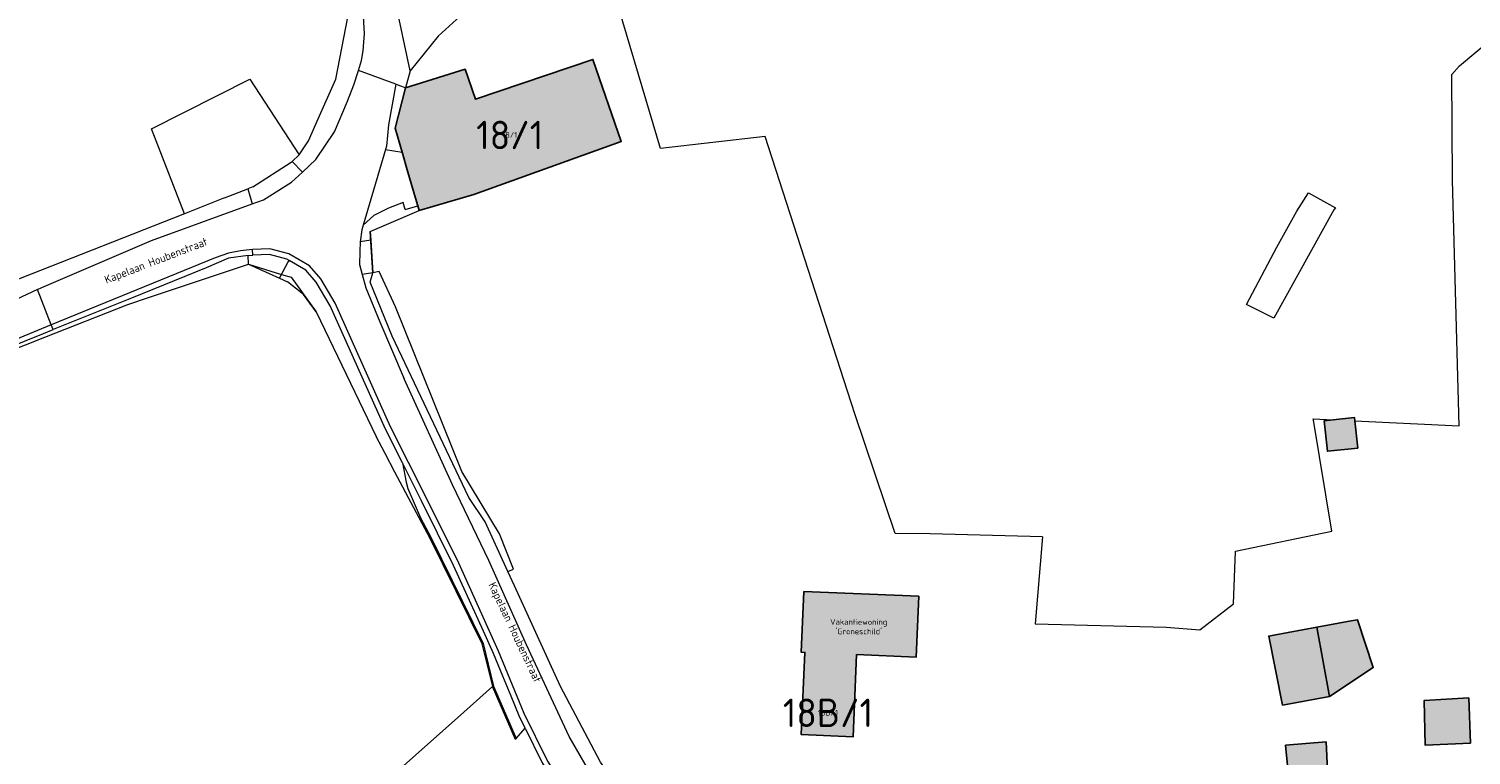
# Model space of a CAD drawing. Header units: metres. Extents: x 191562 to 192551, y 309453 to 310109.
# Tile 11 of 49: x 191775 to 191902, y 309806 to 309869. Entities that reach past the tile are written whole.
import ezdxf
from ezdxf.enums import TextEntityAlignment as Align

# ---------------------------------------------------------------- set-up
doc = ezdxf.new("R2010")
doc.units = ezdxf.units.M
for name, color, linetype, lineweight in [('B-WE-GR-BEPLANTING_CULTUUR_HEESTERS-GV', 253, 'Continuous', 9), ('B-WE-GR-BOUWLAND-GV', 253, 'Continuous', 9), ('B-WE-GR-GRAS-GV', 253, 'Continuous', 9), ('B-WE-GR-HAAG-G', 253, 'GR-HAAG1', 9), ('B-WE-GW-TALUD_KRUIN-G', 253, 'Continuous', 9), ('B-WE-IE-TERREINAFSCHEIDING_KUNSTMATIG_HEKWERK-G', 253, 'IE-TERREINAFSCHEIDING-KUNSTMATIG', 9), ('B-WE-OG-BEBOUWING-GV', 250, 'Continuous', 25), ('B-WE-OG-BEBOUWING-T18', 1, 'Continuous', 25), ('B-WE-OG-TERREIN_ERF-GV', 253, 'Continuous', 9), ('B-WE-OG-TOPOGRAFIE-T18', 2, 'Continuous', 35), ('B-WE-OG-WEG-GV', 253, 'Continuous', 9), ('B-WE-VH-GESLOTENVERHARDING_ASFALT-GV', 253, 'Continuous', 9), ('B-WE-VH-HALFVERHARDING-GV', 253, 'Continuous', 9), ('B-WE-VH-ONVERHARD_ZAND-GV', 253, 'Continuous', 9), ('B-WE-VH-OPENVERHARDING_BETONSTRAATSTEEN-GV', 253, 'Continuous', 9), ('B-WE-VH-OPENVERHARDING_STRAATBAKSTEEN-GV', 253, 'Continuous', 9), ('X-XX-AL-T25', 1, 'Continuous', 25), ('X-XX-AL-T25_1000', 1, 'Continuous', 25)]:
    doc.layers.add(name, color=color, linetype=linetype, lineweight=lineweight)
doc.layers.add('B-WE-OG-BEBOUWING-V', color=7, linetype='Continuous', lineweight=5, true_color=0xfff3f2)
doc.styles.add('NLCS-ISO-M200-T18', font='NLCS-ISO.ttf', dxfattribs={"height": 0.36})
doc.styles.add('NLCS-ISO-M500-T25', font='NLCS-ISO.ttf', dxfattribs={"height": 1.25})
doc.linetypes.add('GR-HAAG1', pattern='A,6,[176,NLCS.SHX,S=0.125,R=0,X=0,Y=0],-2', length=8)
doc.linetypes.add('IE-TERREINAFSCHEIDING-KUNSTMATIG', pattern='A,4,[82,NLCS.SHX,S=0.75,R=90,X=0,Y=0],4,-2', length=10)

msp = doc.modelspace()

# ---------------------------------------------------------------- hatches: boundary and pattern name
at = {"layer": 'B-WE-OG-BEBOUWING-V'}
for points in [[(191807.742, 309858.613), (191808.248, 309856.865), (191808.911, 309854.574), (191809.116, 309853.895), (191809.241, 309853.482), (191814.041, 309854.881), (191826.977, 309859.56), (191824.509, 309866.761), (191814.189, 309863.263), (191813.274, 309865.899), (191808.049, 309864.267), (191807.134, 309860.714)], [(191891.431, 309834.993), (191891.398, 309835.297), (191889.522, 309835.087), (191888.738, 309834.999), (191889.017, 309832.315), (191891.695, 309832.595)], [(191847.655, 309814.452), (191852.901, 309814.234), (191853.122, 309819.57), (191843.031, 309819.988), (191842.81, 309814.653), (191843.119, 309814.64), (191842.808, 309807.422), (191847.355, 309807.208)], [(191889.22, 309810.766), (191893.047, 309813.315), (191891.653, 309817.516), (191891.119, 309817.42), (191888.083, 309816.853)], [(191885.078, 309809.994), (191889.22, 309810.766), (191888.083, 309816.853), (191884.326, 309816.151), (191883.87, 309816.07)], [(191901.439, 309810.66), (191897.514, 309810.4), (191897.603, 309806.495), (191901.583, 309806.666)], [(191888.91, 309806.775), (191885.351, 309806.487), (191885.574, 309804.103), (191889.044, 309804.297)]]:
    msp.add_hatch(color=256, dxfattribs=at).paths.add_polyline_path(points)

# ---------------------------------------------------------------- linework, layer by layer
at = {"layer": 'B-WE-GR-BEPLANTING_CULTUUR_HEESTERS-GV'}
for points in [[(191808.017, 309853.577), (191807.843, 309854.178), (191806.551, 309853.7), (191805.255, 309853.039), (191804.325, 309852.199), (191804.2, 309851.778), (191804.046, 309850.735)], [(191809.241, 309853.482), (191809.116, 309853.895)], [(191785.54, 309845.852), (191794.25, 309848.752), (191794.219, 309849.514), (191792.491, 309849.279), (191790.514, 309848.447), (191783.972, 309845.779), (191777.093, 309843.02)], [(191807.765, 309831.303), (191806.277, 309834.259), (191801.427, 309845.112), (191800.181, 309847.186), (191799.271, 309848.241), (191797.809, 309849.1)], [(191846.147, 309794.239), (191837.571, 309795.435), (191832.814, 309797.093), (191827.623, 309801.531), (191825.159, 309805.003), (191821.66, 309811.651), (191817.601, 309820.486), (191817.031, 309821.739), (191815.037, 309826.116), (191813.611, 309828.244), (191806.878, 309842.432), (191804.937, 309847.193), (191805.176, 309848.016), (191804.235, 309847.864), (191804.558, 309846.697), (191805.771, 309843.682), (191807.927, 309838.695)], [(191817.031, 309821.739), (191817.515, 309821.96), (191816.304, 309825.05), (191812.978, 309830.554), (191807.173, 309845.004), (191805.738, 309848.107), (191805.176, 309848.016)], [(191796.983, 309847.524), (191797.662, 309847.219)], [(191817.77, 309807.06), (191818.55, 309807.974), (191818.018, 309809.06), (191817.318, 309810.808), (191816.602, 309812.55), (191815.763, 309814.538), (191814.904, 309816.515), (191812.26, 309822.281), (191809.444, 309827.965), (191807.765, 309831.303), (191808.089, 309829.603), (191808.24, 309829.06), (191809.359, 309826.476)], [(191817.698, 309806.975), (191817.77, 309807.06)]]:
    msp.add_lwpolyline(points, dxfattribs=at)
at = {"layer": 'B-WE-GR-BOUWLAND-GV'}
msp.add_lwpolyline([(191788.623, 309853.201), (191785.719, 309860.671), (191794.368, 309865.017), (191798.704, 309858.373), (191799.517, 309859.612), (191800.355, 309861.552), (191801.91, 309865.04), (191802.98, 309870.48), (191801.681, 309877.96), (191800.076, 309881.684), (191796.688, 309888.732)], dxfattribs=at)
at = {"layer": 'B-WE-GR-GRAS-GV'}
for points in [[(191800.179, 309844.57), (191799.085, 309846.09), (191797.662, 309847.219)], [(191889.522, 309835.087), (191891.398, 309835.297), (191891.431, 309834.993)], [(191806.245, 309832.129), (191805.459, 309833.61)], [(191810.21, 309824.66), (191807.115, 309830.491)]]:
    msp.add_lwpolyline(points, dxfattribs=at)
at = {"layer": 'B-WE-GR-HAAG-G'}
for points in [[(191804.94, 309851.624), (191809.241, 309853.482)], [(191794.25, 309848.752), (191797.158, 309847.864), (191797.99, 309847.61), (191800.179, 309844.57), (191805.459, 309833.61)], [(191863.996, 309824.801), (191863.338, 309817.163)], [(191815.71, 309811.649), (191814.779, 309815.399), (191810.21, 309824.66)], [(191812.605, 309808.876), (191807.373, 309804.23), (191797.204, 309794.493)]]:
    msp.add_lwpolyline(points, dxfattribs=at)
at = {"layer": 'B-WE-GW-TALUD_KRUIN-G'}
msp.add_lwpolyline([(191809.359, 309826.476), (191810.299, 309824.706), (191814.873, 309815.434), (191815.775, 309811.672), (191817.77, 309807.06)], dxfattribs=at)
at = {"layer": 'B-WE-IE-TERREINAFSCHEIDING_KUNSTMATIG_HEKWERK-G'}
for points in [[(191863.996, 309824.801), (191854.121, 309825.049), (191851.045, 309825.093), (191847.517, 309835.617), (191839.624, 309859.976), (191830.449, 309858.92), (191825.84, 309874.44), (191825.36, 309878.14)], [(191891.431, 309834.993), (191900.589, 309834.541), (191900.008, 309856.155), (191899.96, 309865.441), (191900.617, 309866.193), (191903.497, 309868.594), (191928.951, 309868.462)], [(191798.079, 309857.786), (191798.704, 309858.373)], [(191886.337, 309853.432), (191887.374, 309855.031)], [(191887.374, 309855.031), (191889.734, 309853.726)], [(191889.575, 309853.544), (191884.324, 309844.018)], [(191884.584, 309850.258), (191886.337, 309853.432)], [(191889.734, 309853.726), (191889.575, 309853.544)], [(191805.176, 309848.016), (191804.94, 309851.624)], [(191881.926, 309845.234), (191884.584, 309850.258)], [(191763.16, 309834.173), (191766.742, 309837.33), (191768.974, 309839.116), (191771.242, 309840.337), (191776.363, 309842.347), (191783.66, 309845.209), (191785.54, 309845.852)], [(191884.324, 309844.018), (191881.926, 309845.234)], [(191863.338, 309817.163), (191874.862, 309816.851), (191877.806, 309816.62), (191880.768, 309818.903), (191880.953, 309823.546), (191889.409, 309825.307), (191887.796, 309835.04), (191887.783, 309835.173), (191889.522, 309835.087)], [(191807.115, 309830.491), (191806.245, 309832.129)], [(191812.605, 309808.876), (191815.683, 309811.632), (191815.71, 309811.649)], [(191817.698, 309806.975), (191815.683, 309811.632)]]:
    msp.add_lwpolyline(points, dxfattribs=at)
at = {"layer": 'B-WE-OG-BEBOUWING-GV'}
for points in [[(191807.742, 309858.613), (191808.248, 309856.865), (191808.911, 309854.574), (191809.116, 309853.895), (191809.241, 309853.482), (191814.041, 309854.881), (191826.977, 309859.56), (191824.509, 309866.761), (191814.189, 309863.263), (191813.274, 309865.899), (191808.049, 309864.267), (191807.134, 309860.714)], [(191891.431, 309834.993), (191891.398, 309835.297), (191889.522, 309835.087), (191888.738, 309834.999), (191889.017, 309832.315), (191891.695, 309832.595)], [(191847.655, 309814.452), (191852.901, 309814.234), (191853.122, 309819.57), (191843.031, 309819.988), (191842.81, 309814.653), (191843.119, 309814.64), (191842.808, 309807.422), (191847.355, 309807.208)], [(191889.22, 309810.766), (191893.047, 309813.315), (191891.653, 309817.516), (191891.119, 309817.42), (191888.083, 309816.853)], [(191885.078, 309809.994), (191889.22, 309810.766), (191888.083, 309816.853), (191884.326, 309816.151), (191883.87, 309816.07)], [(191901.439, 309810.66), (191897.514, 309810.4), (191897.603, 309806.495), (191901.583, 309806.666)], [(191888.91, 309806.775), (191885.351, 309806.487), (191885.574, 309804.103), (191889.044, 309804.297)]]:
    msp.add_lwpolyline(points, close=True, dxfattribs=at)
at = {"layer": 'B-WE-OG-TERREIN_ERF-GV'}
for points in [[(191825.36, 309878.14), (191819.106, 309874.965), (191814.123, 309871.73), (191810.905, 309868.801), (191808.446, 309865.754), (191808.049, 309864.267), (191813.274, 309865.899), (191814.189, 309863.263), (191824.509, 309866.761), (191826.977, 309859.56), (191814.041, 309854.881), (191809.241, 309853.482)], [(191804.94, 309851.624), (191804.988, 309850.888), (191805.176, 309848.016)], [(191891.431, 309834.993), (191891.695, 309832.595), (191889.017, 309832.315), (191888.738, 309834.999), (191889.522, 309835.087)]]:
    msp.add_lwpolyline(points, dxfattribs=at)
for points in [[(191842.808, 309807.422), (191843.119, 309814.64), (191842.81, 309814.653), (191843.031, 309819.988), (191853.122, 309819.57), (191852.901, 309814.234), (191847.655, 309814.452), (191847.355, 309807.208)], [(191889.22, 309810.766), (191885.078, 309809.994), (191883.87, 309816.07), (191884.326, 309816.151), (191888.083, 309816.853), (191891.119, 309817.42), (191891.653, 309817.516), (191893.047, 309813.315)], [(191897.603, 309806.495), (191897.514, 309810.4), (191901.439, 309810.66), (191901.583, 309806.666)], [(191885.574, 309804.103), (191885.351, 309806.487), (191888.91, 309806.775), (191889.044, 309804.297)]]:
    msp.add_lwpolyline(points, close=True, dxfattribs=at)
at = {"layer": 'B-WE-OG-WEG-GV'}
for points in [[(191798.982, 309856.862), (191800.152, 309857.979), (191801.808, 309860.386), (191802.936, 309863.081), (191803.507, 309864.524), (191803.9, 309865.798), (191804.17, 309866.674), (191804.323, 309867.502), (191804.451, 309869.052), (191804.331, 309871.022), (191804.129, 309872.133), (191803.765, 309873.637), (191802.949, 309877.408), (191801.52, 309880.993), (191800.768, 309882.623), (191798.145, 309887.762), (191793.522, 309896.82), (191791.78, 309899.759), (191790.292, 309900.942), (191788.85, 309902.088), (191796.688, 309888.732)], [(191792.144, 309854.592), (191788.623, 309853.201), (191774.192, 309847.501), (191770.639, 309846.09), (191769.638, 309845.692), (191766.91, 309845.103), (191760.089, 309845.941), (191748.76, 309847.961)], [(191775.712, 309846.54), (191776.082, 309846.715), (191785.714, 309850.832), (191794.556, 309854.057)]]:
    msp.add_lwpolyline(points, dxfattribs=at)
msp.add_lwpolyline([(191806.285, 309858.855), (191807.742, 309858.613), (191807.134, 309860.714), (191808.049, 309864.267), (191807.541, 309864.454), (191807.201, 309864.58), (191806.546, 309861.013), (191806.368, 309859.134)], close=True, dxfattribs=at)
at = {"layer": 'B-WE-VH-GESLOTENVERHARDING_ASFALT-GV'}
for points in [[(191807.201, 309864.58), (191803.9, 309865.798)], [(191776.927, 309843.444), (191775.712, 309846.54), (191774.782, 309846.099), (191773.353, 309845.422)], [(191845.43, 309790.132), (191846.056, 309793.254), (191843.474, 309793.348), (191841.761, 309793.586), (191836.395, 309794.539), (191835.03, 309794.893), (191833.728, 309795.35), (191830.47, 309797.071), (191826.865, 309800.451), (191824.785, 309803.149), (191822.407, 309807.264), (191818.665, 309815.303), (191815.364, 309822.713), (191812.172, 309829.368), (191807.927, 309838.695)]]:
    msp.add_lwpolyline(points, dxfattribs=at)
at = {"layer": 'B-WE-VH-HALFVERHARDING-GV'}
for points in [[(191794.635, 309855.553), (191798.006, 309857.738), (191798.079, 309857.786)], [(191792.144, 309854.592), (191794.185, 309855.379)]]:
    msp.add_lwpolyline(points, dxfattribs=at)
at = {"layer": 'B-WE-VH-ONVERHARD_ZAND-GV'}
for points in [[(191808.446, 309865.754), (191807.487, 309870.306)], [(191794.635, 309855.553), (191794.185, 309855.379), (191794.556, 309854.057), (191795.555, 309854.421), (191798.038, 309855.962), (191798.982, 309856.862), (191798.079, 309857.786)], [(191804.988, 309850.888), (191804.046, 309850.735), (191804.014, 309849.845), (191803.995, 309848.728), (191804.235, 309847.864)], [(191794.25, 309848.752), (191796.983, 309847.524), (191797.693, 309848.903), (191797.809, 309849.1), (191797.61, 309849.216), (191796.079, 309849.615), (191794.615, 309849.568)]]:
    msp.add_lwpolyline(points, dxfattribs=at)
at = {"layer": 'B-WE-VH-OPENVERHARDING_BETONSTRAATSTEEN-GV'}
for points in [[(191794.219, 309849.514), (191794.615, 309849.568), (191794.599, 309850.068), (191793.538, 309849.928), (191792.494, 309849.725), (191791.317, 309849.309), (191776.927, 309843.444)], [(191845.43, 309790.132), (191838.949, 309791.103), (191834.796, 309792.276), (191831.855, 309793.406), (191829.063, 309794.736), (191825.824, 309797.847), (191822.938, 309801.354), (191820.478, 309805.174), (191818.474, 309809.265), (191816.222, 309814.736), (191812.712, 309822.495), (191809.891, 309828.188), (191806.734, 309834.463), (191801.871, 309845.343), (191800.588, 309847.48), (191799.595, 309848.63), (191797.804, 309849.683), (191796.135, 309850.117), (191794.599, 309850.068)], [(191769.051, 309840.035), (191769.475, 309839.873), (191771.06, 309840.6), (191776.226, 309842.672), (191777.093, 309843.02), (191776.927, 309843.444), (191771.04, 309840.99)], [(191818.55, 309807.974), (191820.042, 309804.928), (191822.533, 309801.059), (191825.457, 309797.507), (191828.775, 309794.319), (191831.658, 309792.946), (191834.638, 309791.801), (191838.841, 309790.614), (191843.146, 309789.879), (191845.315, 309789.562), (191845.415, 309790.058)]]:
    msp.add_lwpolyline(points, dxfattribs=at)
at = {"layer": 'B-WE-VH-OPENVERHARDING_STRAATBAKSTEEN-GV'}
for points in [[(191806.285, 309858.855), (191804.325, 309852.199)], [(191808.017, 309853.577), (191809.116, 309853.895), (191808.911, 309854.574), (191808.248, 309856.865), (191807.742, 309858.613)]]:
    msp.add_lwpolyline(points, dxfattribs=at)

# ---------------------------------------------------------------- texts
at = {"layer": 'B-WE-OG-BEBOUWING-T18', "style": 'NLCS-ISO-M200-T18'}
for s, p in [('18/1', (191817.197, 309860.122)), ('18B/1', (191845.149, 309809.336))]:
    msp.add_text(s, height=0.5, dxfattribs=at).set_placement(p, align=Align.MIDDLE)
at = {"layer": 'B-WE-OG-TOPOGRAFIE-T18', "style": 'NLCS-ISO-M200-T18'}
for rotation, p in [(21.03744, (191786.153, 309848.985)), (295.2, (191817.562, 309816.368))]:
    msp.add_text('Kapelaan Houbenstraat', height=0.7, rotation=rotation, dxfattribs=at).set_placement(p, align=Align.MIDDLE)
at = {"layer": 'X-XX-AL-T25', "insert": (191847.849, 309817.567), "char_height": 0.5, "attachment_point": 2, "style": 'NLCS-ISO-M500-T25'}
msp.add_mtext_dynamic_manual_height_columns("\\pxqc;Vakantiewoning\\P'Groneschild'", width=22.57872, gutter_width=12.34, heights=[0], dxfattribs=at)
at = {"layer": 'X-XX-AL-T25_1000', "style": 'NLCS-ISO-M200-T18'}
for s, p in [('18/1', (191817.197, 309860.122)), ('18B/1', (191845.149, 309809.336))]:
    msp.add_text(s, height=2.5, dxfattribs=at).set_placement(p, align=Align.MIDDLE)

doc.saveas('drawing.dxf')
